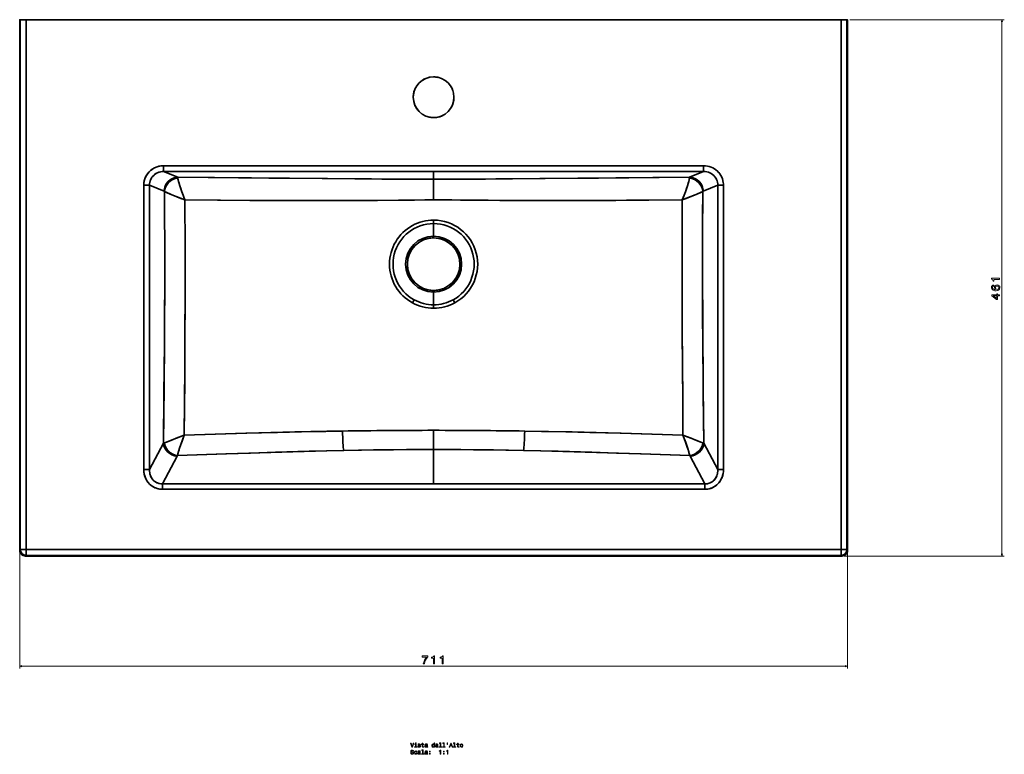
# Model space of a CAD drawing. Extents: x 224 to 1885, y -34 to 1330.
# Tile 1 of 4: x 224 to 1070, y -34 to 597. Entities that reach past the tile are written whole.
import ezdxf

# ---------------------------------------------------------------- set-up
doc = ezdxf.new("R2010")
doc.units = 0

msp = doc.modelspace()

# ---------------------------------------------------------------- linework, layer by layer
at = {"color": 7, "lineweight": 35}
for p, q in [((224.15, 141.13), (224.15, 593.83)), ((224.15, 593.83), (224.15, 141.13)), ((224.25, 596.83), (285.36, 596.83)), ((224.68, 596.83), (224.68, 141.66)), ((224.68, 141.66), (224.68, 596.83)), ((930.02, 596.83), (229.67, 596.83)), ((229.67, 596.83), (229.67, 141.66)), ((930.02, 596.83), (229.67, 596.83)), ((229.67, 141.66), (229.67, 596.83)), ((296.85, 596.83), (353.54, 596.83)), ((355.3, 596.83), (444.21, 596.83)), ((446.97, 596.83), (481.23, 596.83)), ((501.77, 596.83), (481.23, 596.83)), ((501.77, 596.83), (657.91, 596.83)), ((678.46, 596.83), (657.91, 596.83)), ((678.46, 596.83), (712.72, 596.83)), ((715.48, 596.83), (804.38, 596.83)), ((806.15, 596.83), (862.84, 596.83)), ((874.32, 596.83), (935.44, 596.83)), ((930.02, 141.66), (930.02, 596.83)), ((930.02, 596.83), (930.02, 141.66)), ((935.01, 141.66), (935.01, 596.83)), ((935.01, 596.83), (935.01, 141.66)), ((935.54, 593.83), (935.54, 141.13)), ((935.54, 141.13), (935.54, 593.83)), ((347.86, 471.42), (811.83, 471.42)), ((811.83, 471.42), (347.86, 471.42)), ((347.86, 466.43), (579.84, 466.43)), ((579.84, 466.43), (347.86, 466.43)), ((579.84, 466.43), (811.83, 466.43)), ((811.83, 466.43), (579.84, 466.43)), ((330.8, 210.37), (330.8, 454.66)), ((330.8, 454.66), (330.8, 210.37)), ((335.69, 210.37), (335.69, 454.66)), ((335.69, 454.66), (335.69, 210.37)), ((824, 454.66), (824, 210.37)), ((824, 210.37), (824, 454.66)), ((828.89, 454.66), (828.89, 210.37)), ((828.89, 210.37), (828.89, 454.66)), ((335.69, 210.37), (347.63, 233.06)), ((335.69, 210.37), (347.63, 233.06)), ((812.06, 233.06), (824, 210.37)), ((812.06, 233.06), (824, 210.37)), ((359.36, 221.94), (346.82, 198.1)), ((359.36, 221.94), (346.82, 198.1)), ((579.84, 227.68), (579.84, 198.1)), ((579.84, 227.68), (579.84, 198.1)), ((812.87, 198.1), (800.32, 221.94)), ((800.32, 221.94), (812.87, 198.1)), ((579.84, 198.1), (346.82, 198.1)), ((346.82, 198.1), (579.84, 198.1)), ((812.87, 198.1), (579.84, 198.1)), ((812.87, 198.1), (579.84, 198.1)), ((812.87, 193.46), (346.82, 193.46)), ((346.82, 193.46), (812.87, 193.46)), ((229.14, 136.14), (250.84, 136.14)), ((229.14, 136.14), (250.84, 136.14)), ((229.67, 141.66), (930.02, 141.66)), ((930.02, 141.66), (229.67, 141.66)), ((229.67, 136.67), (579.84, 136.67)), ((579.84, 136.67), (229.67, 136.67)), ((250.84, 136.14), (579.84, 136.14)), ((250.84, 136.14), (579.84, 136.14)), ((579.84, 136.67), (930.02, 136.67)), ((579.84, 136.67), (930.02, 136.67)), ((579.84, 136.14), (908.84, 136.14)), ((579.84, 136.14), (908.84, 136.14)), ((908.84, 136.14), (930.55, 136.14)), ((908.84, 136.14), (930.55, 136.14))]:
    msp.add_line(p, q, dxfattribs=at)
at = {"color": 7, "lineweight": 35, "ltscale": 0.010629}
for p, q in [((224.68, 596.83), (224.25, 596.83)), ((224.25, 596.83), (224.68, 596.83))]:
    msp.add_line(p, q, dxfattribs=at)
at = {"color": 7, "lineweight": 35, "ltscale": 0.124924}
for p, q in [((224.68, 596.83), (229.67, 596.83)), ((224.68, 596.83), (229.67, 596.83)), ((930.02, 596.83), (935.01, 596.83)), ((930.02, 596.83), (935.01, 596.83)), ((229.67, 141.66), (224.68, 141.66)), ((224.68, 141.66), (229.67, 141.66)), ((229.67, 136.67), (229.67, 141.66)), ((229.67, 141.66), (229.67, 136.67)), ((930.02, 141.66), (930.02, 136.67)), ((935.01, 141.66), (930.02, 141.66)), ((930.02, 141.66), (935.01, 141.66)), ((930.02, 136.67), (930.02, 141.66))]:
    msp.add_line(p, q, dxfattribs=at)
at = {"color": 7, "lineweight": 35, "ltscale": 0.287202}
msp.add_line((296.85, 596.83), (285.36, 596.83), dxfattribs=at)
at = {"color": 7, "lineweight": 35, "ltscale": 0.000510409}
msp.add_line((353.54, 596.83), (353.52, 596.83), dxfattribs=at)
at = {"color": 7, "lineweight": 35, "ltscale": 0.044185}
msp.add_line((355.3, 596.83), (353.54, 596.83), dxfattribs=at)
at = {"color": 7, "lineweight": 35, "ltscale": 0.031551}
for p, q in [((445.47, 596.83), (444.21, 596.83)), ((715.48, 596.83), (714.21, 596.83))]:
    msp.add_line(p, q, dxfattribs=at)
at = {"color": 7, "lineweight": 35, "ltscale": 0.000330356}
msp.add_line((445.49, 596.83), (445.47, 596.83), dxfattribs=at)
at = {"color": 7, "lineweight": 35, "ltscale": 0.037318}
for p, q in [((446.97, 596.83), (445.47, 596.83)), ((712.72, 596.83), (714.21, 596.83))]:
    msp.add_line(p, q, dxfattribs=at)
at = {"color": 7, "lineweight": 35, "ltscale": 0.000328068}
for p, q in [((445.49, 596.83), (445.47, 596.83)), ((714.21, 596.83), (714.2, 596.83))]:
    msp.add_line(p, q, dxfattribs=at)
at = {"color": 7, "lineweight": 35, "ltscale": 0.000175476}
msp.add_line((446.97, 596.83), (446.97, 596.83), dxfattribs=at)
at = {"color": 7, "lineweight": 35, "ltscale": 0.000535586}
msp.add_line((446.99, 596.83), (446.97, 596.83), dxfattribs=at)
at = {"color": 7, "lineweight": 35, "ltscale": 0.000308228}
for p, q in [((481.23, 596.83), (481.24, 596.83)), ((678.44, 596.83), (678.46, 596.83))]:
    msp.add_line(p, q, dxfattribs=at)
at = {"color": 7, "lineweight": 35, "ltscale": 0.000527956}
msp.add_line((712.72, 596.83), (712.7, 596.83), dxfattribs=at)
at = {"color": 7, "lineweight": 35, "ltscale": 0.000259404}
msp.add_line((712.71, 596.83), (712.72, 596.83), dxfattribs=at)
at = {"color": 7, "lineweight": 35, "ltscale": 0.000222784}
msp.add_line((712.71, 596.83), (712.72, 596.83), dxfattribs=at)
at = {"color": 7, "lineweight": 35, "ltscale": 0.000331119}
msp.add_line((714.21, 596.83), (714.2, 596.83), dxfattribs=at)
at = {"color": 7, "lineweight": 35, "ltscale": 0.044183}
msp.add_line((806.15, 596.83), (804.38, 596.83), dxfattribs=at)
at = {"color": 7, "lineweight": 35, "ltscale": 0.000511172}
msp.add_line((806.17, 596.83), (806.15, 596.83), dxfattribs=at)
at = {"color": 7, "lineweight": 35, "ltscale": 0.287204}
msp.add_line((874.32, 596.83), (862.84, 596.83), dxfattribs=at)
at = {"color": 7, "lineweight": 35, "ltscale": 0.010628}
msp.add_line((935.44, 596.83), (935.01, 596.83), dxfattribs=at)
msp.add_line((935.44, 596.83), (935.01, 596.83), dxfattribs=at)
at = {"color": 7, "lineweight": 13}
for p, q in [((937.54, 596.83), (1070.24, 596.83)), ((1068.24, 596.83), (1068.24, 136.14)), ((224.15, 139.13), (224.15, 39.48)), ((932.55, 136.14), (1070.24, 136.14)), ((935.54, 139.13), (935.54, 39.48)), ((224.15, 41.48), (935.54, 41.48))]:
    msp.add_line(p, q, dxfattribs=at)
at = {"color": 7, "lineweight": 35, "ltscale": 0.124525}
for p, q in [((347.86, 466.43), (347.86, 471.42)), ((347.86, 466.43), (347.86, 471.42)), ((811.83, 471.42), (811.83, 466.43)), ((811.83, 466.43), (811.83, 471.42))]:
    msp.add_line(p, q, dxfattribs=at)
at = {"color": 7, "lineweight": 35, "ltscale": 0.327219}
for p, q in [((359.96, 461.45), (347.86, 466.43)), ((347.86, 466.43), (359.96, 461.45)), ((799.72, 461.45), (811.83, 466.43)), ((799.72, 461.45), (811.83, 466.43))]:
    msp.add_line(p, q, dxfattribs=at)
at = {"color": 7, "lineweight": 35, "ltscale": 0.164637}
msp.add_line((579.84, 459.85), (579.84, 466.43), dxfattribs=at)
msp.add_line((579.84, 459.85), (579.84, 466.43), dxfattribs=at)
at = {"color": 7, "lineweight": 35, "ltscale": 0.445564}
msp.add_line((579.84, 442.03), (579.84, 459.85), dxfattribs=at)
msp.add_line((579.84, 442.03), (579.84, 459.85), dxfattribs=at)
at = {"color": 7, "lineweight": 35, "ltscale": 0.122268}
for p, q in [((330.8, 454.66), (335.69, 454.66)), ((335.69, 454.66), (330.8, 454.66)), ((335.69, 210.37), (330.8, 210.37)), ((335.69, 210.37), (330.8, 210.37))]:
    msp.add_line(p, q, dxfattribs=at)
at = {"color": 7, "lineweight": 35, "ltscale": 0.339016}
msp.add_line((348.23, 449.5), (335.69, 454.66), dxfattribs=at)
msp.add_line((348.23, 449.5), (335.69, 454.66), dxfattribs=at)
at = {"color": 7, "lineweight": 35, "ltscale": 0.339015}
for p, q in [((824, 454.66), (811.46, 449.5)), ((811.46, 449.5), (824, 454.66))]:
    msp.add_line(p, q, dxfattribs=at)
at = {"color": 7, "lineweight": 35, "ltscale": 0.122269}
for p, q in [((824, 454.66), (828.89, 454.66)), ((824, 454.66), (828.89, 454.66)), ((828.89, 210.37), (824, 210.37)), ((824, 210.37), (828.89, 210.37))]:
    msp.add_line(p, q, dxfattribs=at)
at = {"color": 7, "lineweight": 35, "ltscale": 0.003036}
msp.add_line((761.54, 441.79), (761.42, 441.77), dxfattribs=at)
at = {"color": 7, "lineweight": 35, "ltscale": 0.0024}
msp.add_line((761.53, 441.78), (761.43, 441.77), dxfattribs=at)
at = {"color": 7, "lineweight": 35, "ltscale": 0.075256}
msp.add_line((579.84, 424.69), (579.84, 421.68), dxfattribs=at)
msp.add_line((579.84, 424.69), (579.84, 421.68), dxfattribs=at)
at = {"color": 7, "lineweight": 35, "ltscale": 0.270552}
for p, q in [((579.84, 410.86), (579.84, 421.68)), ((579.84, 410.86), (579.84, 421.68)), ((579.84, 362.81), (579.84, 351.98)), ((579.84, 362.81), (579.84, 351.98))]:
    msp.add_line(p, q, dxfattribs=at)
at = {"color": 7, "lineweight": 35, "ltscale": 0.036612}
for p, q in [((579.84, 409.4), (579.84, 410.86)), ((579.84, 409.4), (579.84, 410.86)), ((579.84, 364.27), (579.84, 362.81)), ((579.84, 364.27), (579.84, 362.81))]:
    msp.add_line(p, q, dxfattribs=at)
at = {"color": 7, "lineweight": 35, "ltscale": 0.075254}
for p, q in [((561.69, 353.61), (563.14, 356.25)), ((561.69, 353.61), (563.14, 356.25)), ((597.99, 353.61), (596.55, 356.25)), ((597.99, 353.61), (596.55, 356.25))]:
    msp.add_line(p, q, dxfattribs=at)
at = {"color": 7, "lineweight": 35, "ltscale": 0.075255}
msp.add_line((579.84, 348.97), (579.84, 351.98), dxfattribs=at)
msp.add_line((579.84, 348.97), (579.84, 351.98), dxfattribs=at)
at = {"color": 7, "lineweight": 35, "ltscale": 0.411058}
msp.add_line((579.84, 244.12), (579.84, 227.68), dxfattribs=at)
msp.add_line((579.84, 244.12), (579.84, 227.68), dxfattribs=at)
at = {"color": 7, "lineweight": 35, "ltscale": 0.000226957}
msp.add_line((801.09, 220.48), (801.08, 220.49), dxfattribs=at)
at = {"color": 7, "lineweight": 35, "ltscale": 0.000224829}
msp.add_line((801.09, 220.48), (801.08, 220.49), dxfattribs=at)
at = {"color": 7, "lineweight": 35, "ltscale": 0.115897}
for p, q in [((346.82, 193.46), (346.82, 198.1)), ((346.82, 198.1), (346.82, 193.46)), ((812.87, 198.1), (812.87, 193.46)), ((812.87, 198.1), (812.87, 193.46))]:
    msp.add_line(p, q, dxfattribs=at)
at = {"color": 7, "lineweight": 35, "ltscale": 0.018735}
for p, q in [((224.68, 141.66), (224.15, 141.13)), ((224.68, 141.66), (224.15, 141.13)), ((229.14, 136.14), (229.67, 136.67)), ((229.14, 136.14), (229.67, 136.67)), ((935.01, 141.66), (935.54, 141.13)), ((935.54, 141.13), (935.01, 141.66))]:
    msp.add_line(p, q, dxfattribs=at)
at = {"color": 7, "lineweight": 35, "ltscale": 0.013248}
msp.add_line((579.84, 136.14), (579.84, 136.67), dxfattribs=at)
msp.add_line((579.84, 136.14), (579.84, 136.67), dxfattribs=at)
at = {"color": 7, "lineweight": 35, "ltscale": 0.018734}
msp.add_line((930.02, 136.67), (930.55, 136.14), dxfattribs=at)
msp.add_line((930.02, 136.67), (930.55, 136.14), dxfattribs=at)
at = {"color": 7, "lineweight": 35}
for points in [[(224.15, 593.83), (224.17, 595.81), (224.2, 596.52), (224.23, 596.8), (224.24, 596.82), (224.24, 596.83), (224.25, 596.83), (224.25, 596.83), (224.25, 596.83)], [(224.15, 593.83), (224.17, 595.79), (224.2, 596.53), (224.23, 596.78), (224.24, 596.82), (224.24, 596.83), (224.25, 596.83), (224.25, 596.83), (224.25, 596.83)], [(935.54, 593.83), (935.52, 595.79), (935.48, 596.53), (935.46, 596.78), (935.45, 596.82), (935.44, 596.83), (935.44, 596.83), (935.44, 596.83), (935.44, 596.83)], [(935.44, 596.83), (935.44, 596.83), (935.44, 596.83), (935.44, 596.83), (935.45, 596.82), (935.46, 596.79), (935.49, 596.43), (935.52, 595.72), (935.54, 593.83)], [(330.8, 454.66), (330.87, 456.25), (331.1, 457.83), (331.48, 459.39), (332, 460.89), (332.67, 462.34), (333.48, 463.72), (334.42, 465.02), (335.48, 466.23), (336.64, 467.32), (337.91, 468.3), (339.28, 469.17), (340.73, 469.9), (342.24, 470.49), (343.8, 470.94), (345.4, 471.24), (346.63, 471.37), (347.86, 471.42)], [(347.86, 471.42), (346.22, 471.34), (344.59, 471.11), (343, 470.73), (341.44, 470.2), (339.94, 469.52), (338.54, 468.72), (337.22, 467.79), (336, 466.74), (334.88, 465.58), (333.88, 464.31), (333.01, 462.96), (332.28, 461.54), (331.69, 460.05), (331.25, 458.52), (330.95, 456.95), (330.83, 455.81), (330.8, 454.66)], [(347.86, 466.43), (346.47, 466.37), (345.09, 466.15), (343.75, 465.78), (342.46, 465.27), (341.83, 464.96), (341.23, 464.61), (340.13, 463.84), (339.12, 462.95), (338.21, 461.95), (337.44, 460.86), (336.79, 459.68), (336.3, 458.48), (335.95, 457.23), (335.75, 455.95), (335.69, 454.66)], [(335.69, 454.66), (335.74, 455.86), (335.92, 457.05), (336.22, 458.22), (336.64, 459.35), (337.18, 460.42), (337.82, 461.44), (338.67, 462.48), (339.63, 463.43), (340.69, 464.25), (341.83, 464.96), (343.05, 465.53), (344.21, 465.93), (345.41, 466.22), (346.63, 466.38), (347.86, 466.43)], [(811.83, 471.42), (813.46, 471.34), (815.08, 471.11), (816.67, 470.74), (818.21, 470.21), (819.71, 469.54), (821.1, 468.75), (822.42, 467.83), (823.64, 466.79), (824.76, 465.63), (825.76, 464.37), (826.63, 463.04), (827.37, 461.62), (827.97, 460.14), (828.42, 458.62), (828.72, 457.05), (828.85, 455.86), (828.89, 454.66)], [(811.83, 471.42), (813.47, 471.34), (815.09, 471.11), (816.69, 470.73), (818.25, 470.2), (819.74, 469.52), (821.15, 468.72), (822.46, 467.79), (823.69, 466.74), (824.81, 465.58), (825.81, 464.31), (826.67, 462.96), (827.41, 461.54), (828, 460.05), (828.44, 458.52), (828.74, 456.95), (828.85, 455.81), (828.89, 454.66)], [(811.83, 466.43), (813.22, 466.37), (814.6, 466.15), (815.94, 465.78), (817.23, 465.27), (817.85, 464.96), (818.46, 464.61), (819.56, 463.84), (820.57, 462.95), (821.47, 461.95), (822.25, 460.86), (822.9, 459.68), (823.38, 458.48), (823.73, 457.23), (823.94, 455.95), (824, 454.66)], [(811.83, 466.43), (813.22, 466.37), (814.59, 466.15), (815.94, 465.78), (817.23, 465.27), (817.85, 464.96), (818.46, 464.61), (819.56, 463.84), (820.57, 462.95), (821.47, 461.95), (822.25, 460.85), (822.9, 459.67), (823.39, 458.48), (823.73, 457.23), (823.94, 455.96), (824, 454.66)], [(348.23, 449.5), (348.3, 450.64), (348.48, 451.77), (348.77, 452.88), (349.15, 453.96), (349.64, 455), (350.22, 455.99), (350.89, 456.91), (351.64, 457.78), (352.47, 458.56), (353.37, 459.27), (354.32, 459.88), (355.33, 460.39), (356.37, 460.81), (357.45, 461.13), (358.56, 461.34), (359.26, 461.42), (359.96, 461.45)], [(579.84, 459.85), (558.26, 459.89), (526.33, 460.06), (484.08, 460.37), (438.23, 460.76), (359.96, 461.45)], [(579.84, 459.85), (552.37, 459.91), (535.26, 460), (488.66, 460.34), (423.22, 460.89), (359.96, 461.45)], [(359.96, 461.45), (360, 461.29), (360.06, 460.73)], [(359.96, 461.45), (360, 461.29), (360.06, 460.73)], [(360.06, 460.73), (360.14, 460.12), (360.28, 459.39), (360.62, 457.99), (361.06, 456.4), (361.74, 454.18), (362.52, 451.82), (363.52, 448.95), (364.6, 446), (366.14, 441.98)], [(366.14, 441.98), (365.88, 442.63), (364.89, 445.24), (363.24, 449.75), (361.78, 454.07), (361.15, 456.11), (360.62, 457.99), (360.32, 459.2), (360.12, 460.23), (360.06, 460.73)], [(579.84, 459.85), (601.43, 459.89), (633.35, 460.06), (675.61, 460.37), (721.46, 460.76), (799.72, 461.45)], [(579.84, 459.85), (607.32, 459.91), (624.43, 460), (671.03, 460.34), (736.47, 460.89), (799.72, 461.45)], [(799.63, 460.73), (799.55, 460.12), (799.41, 459.39), (799.07, 457.99), (798.63, 456.4), (797.94, 454.18), (797.17, 451.82), (796.16, 448.95), (795.09, 446), (793.55, 441.98)], [(793.55, 441.98), (793.8, 442.63), (794.8, 445.24), (796.45, 449.75), (797.91, 454.07), (798.54, 456.11), (799.07, 457.99), (799.37, 459.2), (799.57, 460.23), (799.63, 460.73)], [(799.72, 461.45), (799.69, 461.29), (799.63, 460.73)], [(799.72, 461.45), (799.69, 461.29), (799.63, 460.73)], [(811.46, 449.5), (811.39, 450.64), (811.21, 451.77), (810.92, 452.88), (810.54, 453.96), (810.05, 455), (809.47, 455.99), (808.8, 456.91), (808.05, 457.78), (807.22, 458.56), (806.32, 459.27), (805.37, 459.88), (804.36, 460.39), (803.31, 460.81), (802.23, 461.13), (801.13, 461.34), (800.43, 461.42), (799.72, 461.45)], [(348.56, 449.2), (348.68, 427.43), (348.75, 405.61), (348.76, 372.75), (348.65, 339.95), (348.52, 318.21), (348.35, 296.62), (348.14, 275.2), (347.63, 233.06)], [(348.56, 449.2), (348.68, 427.32), (348.75, 405.34), (348.77, 383.16), (348.73, 360.99), (348.66, 340.91), (348.54, 320.9), (348.2, 281.29), (347.93, 257.06), (347.63, 233.06)], [(366.14, 441.98), (355.02, 446.5), (350.79, 448.25), (348.56, 449.2)], [(366.14, 441.98), (365.44, 442.26), (362.69, 443.37), (354.25, 446.81), (349.93, 448.61), (348.56, 449.2)], [(793.55, 441.98), (804.67, 446.5), (808.9, 448.25), (811.13, 449.2)], [(793.55, 441.98), (794.24, 442.26), (797, 443.37), (805.43, 446.81), (809.75, 448.61), (811.13, 449.2)], [(811.13, 449.2), (811.01, 427.32), (810.94, 405.34), (810.92, 383.16), (810.95, 360.99), (811.03, 340.91), (811.15, 320.9), (811.49, 281.29), (811.76, 257.06), (812.06, 233.06)], [(811.13, 449.2), (810.95, 411.03), (810.93, 372.77), (811.04, 339.96), (811.17, 318.22), (811.34, 296.63), (811.55, 275.2), (812.06, 233.06)], [(366.14, 441.98), (366.23, 400.93), (366.21, 359.52), (366.13, 328.81), (365.99, 298.37), (365.8, 269.03), (365.56, 240.04)], [(366.14, 441.98), (366.23, 400.81), (366.21, 359.34), (366.09, 318.26), (365.92, 286.81), (365.56, 240.04)], [(549.79, 441.84), (531.64, 441.67), (505.88, 441.51), (478.79, 441.48), (459.85, 441.51), (421.9, 441.65), (366.14, 441.98)], [(549.79, 441.84), (525.13, 441.62), (503.92, 441.51), (474.74, 441.48), (438.22, 441.58), (396.72, 441.79), (366.14, 441.98)], [(579.84, 442.03), (563.51, 441.96), (549.79, 441.84)], [(579.84, 442.03), (572.36, 442.01), (556.51, 441.9), (549.79, 441.84)], [(579.84, 442.03), (595.5, 441.97), (608.6, 441.85), (626.72, 441.68), (651.88, 441.52), (677.68, 441.48), (699.16, 441.5), (722.34, 441.58), (745.5, 441.69), (793.55, 441.98)], [(793.55, 441.98), (736.38, 441.64), (710.18, 441.53), (684.41, 441.48), (659.86, 441.5), (636.67, 441.6), (620.04, 441.74), (603.07, 441.9), (588.6, 442.01), (579.84, 442.03)], [(793.55, 441.98), (793.46, 400.93), (793.48, 359.52), (793.56, 328.81), (793.7, 298.37), (793.89, 269.03), (794.12, 240.04)], [(794.12, 240.04), (793.87, 270.57), (793.68, 301.72), (793.55, 331.24), (793.46, 381.78), (793.5, 423.23), (793.55, 441.98)], [(348.45, 233.42), (350.26, 234.06), (355.09, 235.88), (358.86, 237.36), (365.56, 240.04)], [(365.56, 240.04), (358.67, 237.28), (355.38, 236), (351.1, 234.37), (348.45, 233.42)], [(365.56, 240.04), (363.79, 235.2), (362.61, 231.86), (361.53, 228.66), (360.71, 226.07), (360.04, 223.79), (359.7, 222.41)], [(365.56, 240.04), (363.63, 234.75), (361.86, 229.66), (361.11, 227.36), (360.45, 225.21), (359.92, 223.33), (359.7, 222.41)], [(365.56, 240.04), (391.98, 240.87), (418.57, 241.64), (445.66, 242.36), (466.36, 242.84), (487.19, 243.25), (501.54, 243.5)], [(365.56, 240.04), (392.37, 240.88), (419.41, 241.67), (439.96, 242.21), (460.56, 242.71), (487.96, 243.27), (501.54, 243.5)], [(794.12, 240.04), (767.71, 240.87), (741.12, 241.64), (714.03, 242.36), (693.33, 242.84), (672.5, 243.25), (658.15, 243.5)], [(658.15, 243.5), (678.49, 243.14), (698.98, 242.71), (719.6, 242.22), (740.16, 241.67), (767.26, 240.88), (794.12, 240.04)], [(811.24, 233.42), (809.43, 234.06), (804.6, 235.88), (800.82, 237.36), (794.12, 240.04)], [(794.12, 240.04), (796.5, 233.52), (798.22, 228.48), (799.1, 225.69), (799.77, 223.3), (799.99, 222.41)], [(794.12, 240.04), (801.02, 237.28), (804.3, 236), (808.59, 234.37), (811.24, 233.42)], [(794.12, 240.04), (796.06, 234.75), (797.82, 229.66), (798.58, 227.36), (799.24, 225.21), (799.77, 223.33), (799.99, 222.41)], [(359.7, 222.41), (401.97, 223.9), (430.36, 224.83), (458.99, 225.7), (487.95, 226.47), (502.55, 226.8)], [(359.7, 222.41), (401.39, 223.88), (422.59, 224.59), (443.93, 225.26), (472.86, 226.08), (487.68, 226.46), (502.55, 226.8)], [(502.55, 226.8), (515.4, 227.05), (528.28, 227.27), (545.46, 227.49), (562.65, 227.63), (579.84, 227.68)], [(502.55, 226.8), (517.92, 227.1), (533.33, 227.34), (544.95, 227.49), (556.58, 227.59), (568.21, 227.66), (579.84, 227.68)], [(657.14, 226.8), (644.28, 227.05), (631.41, 227.27), (614.23, 227.49), (597.04, 227.63), (579.84, 227.68)], [(657.14, 226.8), (641.77, 227.1), (626.36, 227.34), (614.74, 227.49), (603.11, 227.59), (591.48, 227.66), (579.84, 227.68)], [(799.99, 222.41), (757.72, 223.9), (729.33, 224.83), (700.7, 225.7), (671.74, 226.47), (657.14, 226.8)], [(799.99, 222.41), (758.3, 223.88), (737.09, 224.59), (715.76, 225.26), (686.82, 226.08), (672.01, 226.46), (657.14, 226.8)], [(346.82, 193.46), (345.27, 193.54), (343.73, 193.76), (342.23, 194.13), (340.76, 194.65), (339.36, 195.32), (338.03, 196.12), (336.78, 197.05), (335.64, 198.11), (334.6, 199.26), (333.68, 200.52), (333.25, 201.21), (332.85, 201.92), (332.15, 203.4), (331.6, 204.93), (331.19, 206.51), (330.93, 208.12), (330.83, 209.24), (330.8, 210.37)], [(330.8, 210.37), (330.87, 208.69), (331.09, 207.02), (331.47, 205.38), (331.72, 204.57), (332, 203.77), (332.32, 202.99), (332.69, 202.23), (333.33, 201.07), (334.06, 199.97), (334.89, 198.92), (335.79, 197.95), (336.78, 197.06), (337.91, 196.2), (339.12, 195.45), (340.38, 194.82), (341.71, 194.3), (343.07, 193.9), (344.31, 193.66), (345.56, 193.51), (346.82, 193.46)], [(335.69, 210.37), (335.72, 208.91), (335.9, 207.47), (336.04, 206.76), (336.23, 206.06), (336.53, 205.14), (336.91, 204.26), (337.36, 203.41), (337.94, 202.49), (338.61, 201.64), (339.37, 200.86), (340.19, 200.17), (341.09, 199.57), (342.11, 199.03), (343.19, 198.61), (344.31, 198.31), (345.46, 198.14), (346.62, 198.09), (346.82, 198.1)], [(346.82, 198.1), (345.54, 198.13), (344.27, 198.32), (343.65, 198.47), (343.03, 198.66), (342.43, 198.89), (341.85, 199.15), (341.28, 199.45), (340.73, 199.79), (340.21, 200.16), (339.71, 200.56), (338.79, 201.44), (337.99, 202.43), (337.3, 203.51), (336.73, 204.66), (336.46, 205.33), (336.24, 206.02), (336.05, 206.73), (335.9, 207.46), (335.72, 208.91), (335.69, 210.37)], [(828.89, 210.37), (828.82, 208.71), (828.6, 207.07), (828.24, 205.45), (827.72, 203.87), (827.41, 203.1), (827.06, 202.35), (826.3, 200.98), (825.41, 199.68), (824.41, 198.48), (823.29, 197.38), (822.06, 196.4), (820.76, 195.56), (819.39, 194.86), (817.95, 194.29), (816.47, 193.87), (814.95, 193.6), (813.91, 193.49), (812.87, 193.46)], [(824, 210.37), (823.97, 208.91), (823.79, 207.47), (823.65, 206.76), (823.46, 206.06), (823.15, 205.14), (822.78, 204.26), (822.33, 203.41), (821.75, 202.49), (821.07, 201.64), (820.32, 200.86), (819.49, 200.17), (818.6, 199.57), (817.57, 199.03), (816.5, 198.61), (815.38, 198.31), (814.23, 198.14), (813.07, 198.09), (812.87, 198.1)], [(828.89, 210.37), (828.82, 208.69), (828.59, 207.02), (828.22, 205.38), (827.97, 204.57), (827.69, 203.77), (827.36, 202.99), (827, 202.23), (826.36, 201.07), (825.62, 199.97), (824.8, 198.92), (823.9, 197.95), (822.91, 197.06), (821.78, 196.2), (820.57, 195.45), (819.3, 194.82), (817.98, 194.3), (816.62, 193.9), (815.38, 193.66), (814.13, 193.51), (812.87, 193.46)], [(824, 210.37), (823.97, 208.92), (823.8, 207.49), (823.65, 206.78), (823.47, 206.08), (823.16, 205.16), (822.79, 204.27), (822.34, 203.42), (821.63, 202.34), (820.8, 201.34), (820.34, 200.89), (819.86, 200.46), (819.17, 199.94), (818.44, 199.47), (817.68, 199.07), (816.53, 198.62), (815.33, 198.3), (814.1, 198.13), (812.87, 198.1)]]:
    msp.add_lwpolyline(points, dxfattribs=at)
at = {"color": 7, "lineweight": 13}
for points in [[(1068.76, 594.9), (1068.24, 596.83), (1067.72, 594.9)], [(1067.72, 138.07), (1068.24, 136.14), (1068.76, 138.07)], [(226.08, 42), (224.15, 41.48), (226.08, 40.96)], [(933.61, 40.96), (935.54, 41.48), (933.61, 42)]]:
    msp.add_lwpolyline(points, dxfattribs=at)
for points in [[(1066.24, 373.78), (1066.24, 374.69), (1059.19, 374.69), (1059.19, 374.01), (1059.81, 373.83), (1060.22, 373.46), (1060.46, 372.91), (1060.54, 372.14), (1061.26, 372.14), (1061.26, 373.78)], [(1061.13, 368.91), (1060.31, 368.71), (1059.71, 368.27), (1059.32, 367.58), (1059.19, 366.7), (1059.26, 366.1), (1059.45, 365.59), (1059.77, 365.13), (1060.21, 364.75), (1060.76, 364.45), (1061.44, 364.23), (1062.24, 364.08), (1063.13, 364.04), (1064.57, 364.21), (1065.61, 364.7), (1066.23, 365.5), (1066.44, 366.59), (1066.26, 367.56), (1065.79, 368.31), (1065.04, 368.79), (1064.09, 368.97), (1063.13, 368.79), (1062.4, 368.33), (1061.93, 367.61), (1061.77, 366.73), (1061.97, 365.77), (1062.55, 365.05), (1061.44, 365.2), (1060.64, 365.53), (1060.17, 366.02), (1060.01, 366.71), (1060.09, 367.21), (1060.3, 367.59), (1060.65, 367.85), (1061.13, 367.98)], [(1064.1, 367.99), (1064.74, 367.88), (1065.22, 367.59), (1065.55, 367.14), (1065.65, 366.58), (1065.55, 365.98), (1065.23, 365.53), (1064.75, 365.23), (1064.11, 365.14), (1063.49, 365.24), (1063.01, 365.53), (1062.71, 365.99), (1062.6, 366.62), (1062.71, 367.16), (1063, 367.59), (1063.48, 367.88)], [(1066.24, 359.57), (1066.24, 360.48), (1064.51, 360.48), (1064.51, 361.47), (1063.7, 361.47), (1063.7, 360.48), (1059.39, 360.48), (1059.39, 359.56), (1063.62, 356.49), (1064.51, 356.49), (1064.51, 359.57)], [(1063.7, 357.34), (1060.56, 359.57), (1063.7, 359.57)], [(570.97, 43.48), (571.99, 43.48), (572.32, 45.14), (572.91, 46.7), (573.73, 48.14), (574.81, 49.49), (574.81, 50.33), (570.01, 50.33), (570.01, 49.41), (573.84, 49.41), (572.74, 48.05), (571.9, 46.63), (571.31, 45.11)], [(579.66, 43.48), (580.58, 43.48), (580.58, 50.53), (579.89, 50.53), (579.71, 49.91), (579.35, 49.5), (578.79, 49.26), (578.03, 49.18), (578.03, 48.46), (579.66, 48.46)], [(587.13, 43.48), (588.05, 43.48), (588.05, 50.53), (587.37, 50.53), (587.18, 49.91), (586.82, 49.5), (586.27, 49.26), (585.5, 49.18), (585.5, 48.46), (587.13, 48.46)], [(562.24, -24.52), (561.36, -27.5), (560.46, -24.52), (559.98, -24.52), (561.11, -28.02), (561.61, -28.02), (562.72, -24.52)], [(564.73, -24.4), (564.26, -24.4), (564.26, -24.91), (564.73, -24.91)], [(567.72, -26.44), (567.29, -26.34), (566.97, -26.23), (566.86, -25.99), (566.89, -25.82), (567, -25.7), (567.17, -25.63), (567.42, -25.6), (567.66, -25.63), (567.84, -25.72), (567.96, -25.85), (568.01, -26.04), (568.45, -26.04), (568.45, -26.03), (568.37, -25.7), (568.17, -25.44), (567.84, -25.28), (567.42, -25.22), (566.99, -25.28), (566.68, -25.45), (566.48, -25.69), (566.42, -26.01), (566.47, -26.31), (566.61, -26.52), (566.84, -26.67), (567.18, -26.78), (567.67, -26.9), (567.97, -27.02), (568.05, -27.13), (568.08, -27.28), (568.04, -27.46), (567.92, -27.6), (567.72, -27.69), (567.46, -27.73), (567.18, -27.69), (566.98, -27.59), (566.84, -27.42), (566.79, -27.18), (566.36, -27.18), (566.43, -27.58), (566.64, -27.88), (566.97, -28.05), (567.42, -28.12), (567.89, -28.05), (568.24, -27.88), (568.45, -27.59), (568.53, -27.23), (568.47, -26.91), (568.32, -26.69), (568.06, -26.55)], [(570.02, -25.78), (570.02, -27.14), (570.05, -27.58), (570.19, -27.88), (570.48, -28.06), (570.95, -28.12), (571.48, -28.09), (571.48, -27.71), (571.1, -27.74), (570.75, -27.7), (570.56, -27.57), (570.48, -27.36), (570.47, -27.06), (570.47, -25.78), (571.48, -25.78), (571.48, -25.41), (570.47, -25.41), (570.47, -24.61), (570.02, -24.61), (570.02, -25.41), (569.25, -25.41), (569.25, -25.78)], [(574.07, -27.67), (574.07, -27.68), (574.1, -27.86), (574.17, -27.98), (574.49, -28.07), (574.74, -28.03), (574.74, -27.69), (574.63, -27.71), (574.49, -27.64), (574.46, -27.44), (574.46, -26.04), (574.4, -25.68), (574.23, -25.43), (573.92, -25.27), (573.49, -25.22), (573.06, -25.28), (572.75, -25.45), (572.55, -25.72), (572.49, -26.07), (572.49, -26.1), (572.89, -26.1), (572.92, -25.89), (573.03, -25.74), (573.21, -25.65), (573.47, -25.61), (573.72, -25.64), (573.89, -25.71), (574, -25.84), (574.04, -26.03), (574.02, -26.24), (573.93, -26.34), (573.73, -26.39), (573.35, -26.43), (572.92, -26.52), (572.61, -26.69), (572.43, -26.94), (572.38, -27.31), (572.43, -27.64), (572.58, -27.89), (572.84, -28.05), (573.18, -28.1), (573.65, -28)], [(580.2, -27.6), (580.2, -28.02), (580.64, -28.02), (580.64, -24.4), (580.2, -24.4), (580.2, -25.73), (579.87, -25.34), (579.66, -25.25), (579.42, -25.22), (578.99, -25.32), (578.66, -25.6), (578.44, -26.06), (578.37, -26.67), (578.44, -27.28), (578.66, -27.74), (578.99, -28.02), (579.42, -28.12), (579.66, -28.08), (579.87, -27.99)], [(583.18, -27.67), (583.18, -27.68), (583.2, -27.86), (583.28, -27.98), (583.6, -28.07), (583.84, -28.03), (583.84, -27.69), (583.74, -27.71), (583.6, -27.64), (583.57, -27.44), (583.57, -26.04), (583.51, -25.68), (583.34, -25.43), (583.03, -25.27), (582.59, -25.22), (582.17, -25.28), (581.86, -25.45), (581.66, -25.72), (581.6, -26.07), (581.6, -26.1), (581.99, -26.1), (582.03, -25.89), (582.14, -25.74), (582.32, -25.65), (582.58, -25.61), (582.83, -25.64), (583, -25.71), (583.11, -25.84), (583.14, -26.03), (583.12, -26.24), (583.04, -26.34), (582.84, -26.39), (582.46, -26.43), (582.03, -26.52), (581.72, -26.69), (581.54, -26.94), (581.48, -27.31), (581.53, -27.64), (581.69, -27.89), (581.94, -28.05), (582.29, -28.1), (582.76, -28)], [(585.49, -24.77), (585.49, -27.65), (584.58, -27.65), (584.58, -28.02), (586.84, -28.02), (586.84, -27.65), (585.93, -27.65), (585.93, -24.4), (584.79, -24.4), (584.79, -24.77)], [(588.52, -24.77), (588.52, -27.65), (587.61, -27.65), (587.61, -28.02), (589.88, -28.02), (589.88, -27.65), (588.97, -27.65), (588.97, -24.4), (587.83, -24.4), (587.83, -24.77)], [(591.56, -24.4), (591.56, -25.77), (591.89, -25.77), (591.89, -24.4)], [(593.23, -28.02), (593.69, -28.02), (594.06, -26.99), (595.45, -26.99), (595.82, -28.02), (596.3, -28.02), (595.02, -24.52), (594.5, -24.52)], [(594.22, -26.57), (594.76, -25.02), (595.3, -26.57)], [(597.63, -24.77), (597.63, -27.65), (596.72, -27.65), (596.72, -28.02), (598.98, -28.02), (598.98, -27.65), (598.08, -27.65), (598.08, -24.4), (596.94, -24.4), (596.94, -24.77)], [(600.38, -25.78), (600.38, -27.14), (600.41, -27.58), (600.55, -27.88), (600.84, -28.06), (601.31, -28.12), (601.84, -28.09), (601.84, -27.71), (601.46, -27.74), (601.11, -27.7), (600.92, -27.57), (600.84, -27.36), (600.83, -27.06), (600.83, -25.78), (601.84, -25.78), (601.84, -25.41), (600.83, -25.41), (600.83, -24.61), (600.38, -24.61), (600.38, -25.41), (599.61, -25.41), (599.61, -25.78)], [(602.69, -26.67), (602.77, -27.29), (603, -27.74), (603.37, -28.02), (603.87, -28.12), (604.36, -28.02), (604.72, -27.75), (604.96, -27.29), (605.04, -26.67), (604.96, -26.06), (604.72, -25.6), (604.36, -25.32), (603.87, -25.22), (603.37, -25.32), (603, -25.6), (602.77, -26.06)], [(560.57, -32.91), (560.11, -32.91), (560.21, -33.45), (560.46, -33.84), (560.85, -34.08), (561.37, -34.17), (561.89, -34.08), (562.28, -33.86), (562.53, -33.51), (562.62, -33.06), (562.54, -32.64), (562.33, -32.38), (561.99, -32.2), (561.53, -32.07), (561.14, -31.97), (560.88, -31.86), (560.73, -31.7), (560.69, -31.45), (560.73, -31.22), (560.86, -31.05), (561.06, -30.93), (561.34, -30.89), (561.62, -30.94), (561.85, -31.08), (561.99, -31.31), (562.06, -31.61), (562.52, -31.61), (562.52, -31.6), (562.44, -31.13), (562.2, -30.78), (561.83, -30.55), (561.33, -30.48), (560.87, -30.55), (560.52, -30.77), (560.29, -31.09), (560.21, -31.52), (560.28, -31.9), (560.47, -32.15), (560.77, -32.32), (561.19, -32.46), (561.59, -32.57), (561.9, -32.68), (562.09, -32.84), (562.15, -33.11), (562.09, -33.37), (561.94, -33.58), (561.7, -33.7), (561.39, -33.74), (561.05, -33.69), (560.79, -33.52), (560.62, -33.26)], [(565.08, -32.26), (565.52, -32.26), (565.43, -31.86), (565.21, -31.54), (564.87, -31.34), (564.43, -31.27), (563.95, -31.37), (563.58, -31.65), (563.35, -32.11), (563.27, -32.72), (563.34, -33.33), (563.57, -33.79), (563.93, -34.07), (564.42, -34.17), (564.85, -34.09), (565.19, -33.88), (565.42, -33.55), (565.52, -33.1), (565.1, -33.1), (565.02, -33.38), (564.88, -33.6), (564.68, -33.73), (564.43, -33.77), (564.13, -33.7), (563.9, -33.5), (563.77, -33.17), (563.72, -32.71), (563.77, -32.25), (563.91, -31.93), (564.14, -31.72), (564.43, -31.65), (564.7, -31.7), (564.89, -31.82), (565.02, -32.01)], [(564.71, -27.65), (564.71, -25.41), (563.57, -25.41), (563.57, -25.78), (564.27, -25.78), (564.27, -27.65), (563.36, -27.65), (563.36, -28.02), (565.63, -28.02), (565.63, -27.65)], [(568, -33.72), (568, -33.73), (568.02, -33.9), (568.1, -34.02), (568.42, -34.12), (568.66, -34.08), (568.66, -33.74), (568.56, -33.75), (568.42, -33.69), (568.39, -33.48), (568.39, -32.08), (568.33, -31.72), (568.16, -31.47), (567.85, -31.32), (567.41, -31.27), (566.99, -31.33), (566.68, -31.5), (566.48, -31.76), (566.42, -32.12), (566.42, -32.15), (566.81, -32.15), (566.85, -31.94), (566.96, -31.79), (567.14, -31.69), (567.4, -31.66), (567.65, -31.68), (567.82, -31.76), (567.93, -31.89), (567.96, -32.07), (567.94, -32.28), (567.86, -32.39), (567.66, -32.44), (567.28, -32.48), (566.85, -32.57), (566.54, -32.73), (566.36, -32.99), (566.3, -33.36), (566.35, -33.69), (566.51, -33.94), (566.76, -34.09), (567.11, -34.15), (567.58, -34.04)], [(567.95, -33.12), (567.89, -33.38), (567.73, -33.59), (567.48, -33.72), (567.19, -33.76), (567, -33.74), (566.86, -33.66), (566.77, -33.51), (566.75, -33.32), (566.77, -33.14), (566.85, -33.02), (567.17, -32.87), (567.58, -32.81), (567.95, -32.69)], [(570.31, -30.82), (570.31, -33.7), (569.4, -33.7), (569.4, -34.07), (571.66, -34.07), (571.66, -33.7), (570.75, -33.7), (570.75, -30.45), (569.61, -30.45), (569.61, -30.82)], [(574.07, -33.72), (574.07, -33.73), (574.1, -33.9), (574.17, -34.02), (574.49, -34.12), (574.74, -34.08), (574.74, -33.74), (574.63, -33.75), (574.49, -33.69), (574.46, -33.48), (574.46, -32.08), (574.4, -31.72), (574.23, -31.47), (573.92, -31.32), (573.49, -31.27), (573.06, -31.33), (572.75, -31.5), (572.55, -31.76), (572.49, -32.12), (572.49, -32.15), (572.89, -32.15), (572.92, -31.94), (573.03, -31.79), (573.21, -31.69), (573.47, -31.66), (573.72, -31.68), (573.89, -31.76), (574, -31.89), (574.04, -32.07), (574.02, -32.28), (573.93, -32.39), (573.73, -32.44), (573.35, -32.48), (572.92, -32.57), (572.61, -32.73), (572.43, -32.99), (572.38, -33.36), (572.43, -33.69), (572.58, -33.94), (572.84, -34.09), (573.18, -34.15), (573.65, -34.04)], [(574.02, -27.07), (573.96, -27.34), (573.8, -27.54), (573.56, -27.67), (573.26, -27.72), (573.07, -27.69), (572.93, -27.61), (572.85, -27.47), (572.82, -27.27), (572.84, -27.09), (572.92, -26.97), (573.24, -26.83), (573.65, -26.77), (574.02, -26.65)], [(574.02, -33.12), (573.96, -33.38), (573.8, -33.59), (573.56, -33.72), (573.26, -33.76), (573.07, -33.74), (572.93, -33.66), (572.85, -33.51), (572.82, -33.32), (572.84, -33.14), (572.92, -33.02), (573.24, -32.87), (573.65, -32.81), (574.02, -32.69)], [(576.19, -32.11), (576.89, -32.11), (576.89, -31.36), (576.19, -31.36)], [(576.19, -34.07), (576.89, -34.07), (576.89, -33.32), (576.19, -33.32)], [(579.5, -25.62), (579.79, -25.69), (580.01, -25.88), (580.14, -26.21), (580.19, -26.67), (580.14, -27.13), (580.01, -27.45), (579.79, -27.65), (579.5, -27.72), (579.22, -27.65), (579.01, -27.45), (578.87, -27.12), (578.82, -26.67), (578.87, -26.22), (579.01, -25.89), (579.22, -25.69)], [(583.13, -27.07), (583.07, -27.34), (582.91, -27.54), (582.66, -27.67), (582.37, -27.72), (582.18, -27.69), (582.04, -27.61), (581.95, -27.47), (581.93, -27.27), (581.95, -27.09), (582.03, -26.97), (582.35, -26.83), (582.76, -26.77), (583.13, -26.65)], [(585.56, -34.07), (586.02, -34.07), (586.02, -30.54), (585.68, -30.54), (585.58, -30.85), (585.4, -31.06), (585.13, -31.18), (584.74, -31.22), (584.74, -31.58), (585.56, -31.58)], [(588.34, -32.11), (589.03, -32.11), (589.03, -31.36), (588.34, -31.36)], [(588.34, -34.07), (589.03, -34.07), (589.03, -33.32), (588.34, -33.32)], [(591.63, -34.07), (592.09, -34.07), (592.09, -30.54), (591.75, -30.54), (591.66, -30.85), (591.48, -31.06), (591.2, -31.18), (590.81, -31.22), (590.81, -31.58), (591.63, -31.58)], [(603.15, -26.67), (603.19, -26.21), (603.33, -25.88), (603.56, -25.68), (603.87, -25.61), (604.17, -25.68), (604.4, -25.88), (604.54, -26.21), (604.59, -26.67), (604.54, -27.13), (604.4, -27.46), (604.17, -27.66), (603.87, -27.73), (603.56, -27.66), (603.33, -27.46), (603.19, -27.13)]]:
    msp.add_lwpolyline(points, close=True, dxfattribs=at)
at = {"color": 7, "lineweight": 35}
for centre, radius, start, end in [((579.84, 530.23), 17.5, 90, 270), ((579.84, 530.23), 17.5, 90.00001, 269.99999), ((579.85, 530.21), 17.52, 100.33725, 124.29686), ((579.84, 530.23), 17.5, 270, 90), ((579.84, 530.23), 17.5, 270, 90), ((579.84, 530.16), 17.57, 76.77436, 89.92135), ((579.83, 530.22), 17.52, 19.44623, 50.81642), ((579.86, 530.22), 17.52, 151.54068, 177.6945), ((579.83, 530.23), 17.52, 331.16414, 358.00921), ((579.86, 530.24), 17.52, 199.60604, 230.85051), ((579.85, 530.3), 17.57, 256.64135, 269.9732), ((579.84, 530.24), 17.51, 270.01041, 304.63301), ((579.84, 386.83), 37.86, 90.00151, 118.64631), ((579.84, 386.83), 37.86, 89.99991, 118.64752), ((579.84, 386.83), 37.86, 298.6486, 89.99933), ((579.84, 386.83), 37.86, 298.64789, 90), ((579.84, 386.83), 37.86, 118.64828, 241.35151), ((579.84, 386.83), 37.86, 118.6484, 241.35165), ((579.84, 386.83), 34.85, 89.99999, 241.35218), ((579.84, 386.83), 34.85, 89.99995, 241.35218), ((579.84, 386.83), 34.85, 298.64782, 90.00002), ((579.84, 386.83), 34.85, 298.6481, 89.99976), ((579.84, 386.83), 24.03, 90.00018, 269.99982), ((579.84, 386.83), 24.03, 90.00028, 269.99972), ((579.84, 386.83), 22.56, 90, 270), ((579.84, 386.83), 22.56, 90.00064, 269.99936), ((579.85, 386.76), 22.63, 90.14778, 102.2362), ((579.84, 386.83), 24.03, 270.00018, 89.99982), ((579.84, 386.83), 24.03, 270.00028, 89.99972), ((579.84, 386.83), 22.56, 270, 90), ((579.84, 386.83), 22.56, 270.00064, 89.99936), ((579.84, 386.82), 22.57, 54.7012, 78.23622), ((579.82, 386.83), 22.59, 354.57864, 20.94433), ((579.87, 386.84), 22.59, 175.24992, 201.97796), ((579.83, 386.85), 22.58, 305.34907, 326.99369), ((579.85, 386.84), 22.57, 233.14062, 269.99612), ((579.84, 386.9), 22.63, 270.01801, 282.54783), ((579.84, 386.83), 34.85, 241.35354, 270.00218), ((579.84, 386.83), 34.85, 241.35303, 270.00187), ((579.85, 386.83), 34.85, 269.99783, 298.64647), ((579.85, 386.83), 34.85, 269.99813, 298.64697), ((579.84, 386.84), 37.86, 241.35393, 270.00077), ((579.84, 386.83), 37.86, 241.35338, 270.00164), ((579.84, 386.83), 37.86, 270, 298.64789), ((579.85, 386.83), 37.86, 269.99836, 298.64661), ((580.2, -4712.28), 4956.4, 90.00411, 90.90937), ((580.2, -4711.91), 4956.03, 90.00406, 90.90938), ((579.49, -4712.28), 4956.4, 89.09064, 89.99588), ((579.49, -4711.78), 4955.9, 89.0906, 89.99595), ((361.37, 220.86), 2.27, 137.16551, 151.67704), ((361.36, 220.86), 2.27, 137.1618, 151.68065), ((798.32, 220.86), 2.27, 28.32295, 42.83449), ((798.32, 220.86), 2.27, 28.31935, 42.8382), ((229.14, 141.13), 5, 179.98827, 270.01169), ((229.14, 141.13), 5, 179.98423, 270.01578), ((229.68, 141.67), 5, 180.0855, 269.9145), ((930.01, 141.67), 5, 270.0855, 359.91487), ((930.55, 141.13), 5, 269.98828, 0.01169), ((930.55, 141.13), 5, 269.98423, 0.01577)]:
    msp.add_arc(centre, radius, start, end, dxfattribs=at)
for centre, major_axis, ratio, start_param, end_param in [((353.54, 593.83), (0, 3), 0.883698, 6.283184, 6.290884), ((446.97, 593.83), (0, -3), 0.92553, 3.133981, 3.141592), ((481.23, 593.83), (0, 3), 0.92553, 6.278731, 6.283185), ((678.46, 593.83), (0, -3), 0.92553, 3.141593, 3.14604), ((712.72, 593.83), (0, 3), 0.92553, 0, 0.007607), ((806.15, 593.83), (0, -3), 0.883698, 3.133894, 3.141591), ((359.96, 449.5), (4.57, 11.1), 0.974585, 0.399611, 1.952286), ((360.3, 449.2), (-9.63, -7.15), 0.941959, 4.122418, 5.615501), ((360.3, 449.2), (-9.63, -7.15), 0.941959, 4.122419, 5.615503), ((799.39, 449.2), (-9.63, 7.15), 0.941959, 3.809277, 5.30236), ((799.39, 449.2), (-9.63, 7.15), 0.941959, 3.809275, 5.302359), ((799.72, 449.5), (4.57, -11.1), 0.974585, 1.189306, 2.741981), ((348.16, 443.53), (0.09, -6), 0.250081, 2.807049, 3.034643), ((348.07, 441.53), (0.01, -8), 0.218392, 2.855268, 3.051783), ((811.49, 444.44), (-0.13, -5.09), 0.269829, 3.260262, 3.507833), ((811.61, 441.53), (-0.01, -8), 0.218392, 3.231402, 3.427918), ((502.55, 245.34), (0.43, -20), 0.052539, 4.803637, 5.898654), ((502.55, 245.34), (0.43, -20), 0.052539, 4.803637, 5.898654), ((657.14, 245.34), (-0.43, -20), 0.052539, 0.384532, 1.479548), ((657.14, 245.34), (-0.43, -20), 0.052539, 0.384532, 1.479548), ((367.06, 232.4), (-19.88, 0.13), 0.128546, 5.924777, 6.071821), ((366.85, 232.41), (-19.67, 0.12), 0.129153, 5.922841, 6.070688), ((359.36, 233.06), (-10.62, 5.59), 0.909686, 0.524331, 2.017163), ((359.36, 233.06), (-10.62, 5.59), 0.909701, 0.524287, 2.017091), ((359.7, 233.53), (-8.88, 8.07), 0.877647, 0.81333, 2.244491), ((359.7, 233.53), (-8.88, 8.07), 0.877649, 0.813328, 2.244491), ((799.99, 233.53), (-8.88, -8.07), 0.877647, 0.897102, 2.328262), ((799.99, 233.53), (-8.88, -8.07), 0.877649, 0.897102, 2.328264), ((800.32, 233.06), (-10.62, -5.59), 0.909686, 1.124429, 2.617262), ((800.32, 233.06), (-10.62, -5.59), 0.909701, 1.124502, 2.617306), ((792.83, 232.41), (-19.67, -0.12), 0.129153, 3.35409, 3.501937), ((792.63, 232.4), (-19.88, -0.13), 0.128546, 3.352957, 3.500001), ((229.67, 141.66), (-3.54, 3.54), 0.998783, 0.786007, 2.355585), ((930.02, 141.66), (-3.54, -3.54), 0.998783, 0.786007, 2.355586)]:
    msp.add_ellipse(centre, major_axis=major_axis, ratio=ratio, start_param=start_param, end_param=end_param, dxfattribs=at)

doc.saveas('drawing.dxf')
